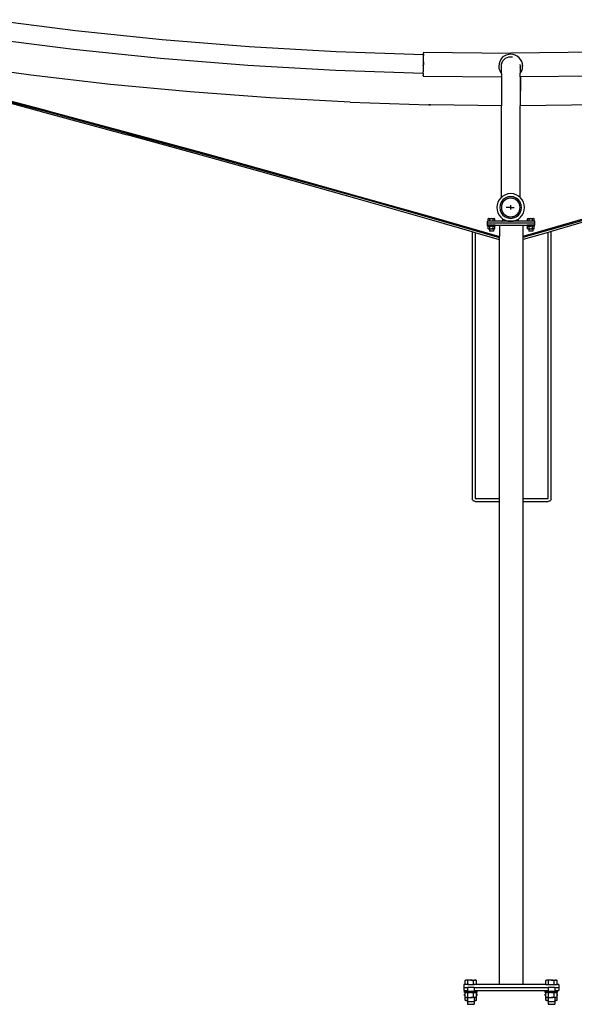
# Model space of a CAD drawing. Extents: x -128 to 135, y -73 to 66.
# Tile 2 of 3: x -59 to 11, y -73 to 52. Entities that reach past the tile are written whole.
import ezdxf

# ---------------------------------------------------------------- set-up
doc = ezdxf.new("R2010")
doc.units = 0
doc.header["$MEASUREMENT"] = 0
doc.layers.get('0').update_dxf_attribs({"linetype": 'CONTINUOUS'})

msp = doc.modelspace()

# ---------------------------------------------------------------- linework, layer by layer
for p, q in [((-51.87, 50.29), (-62.8, 51.68)), ((-40.9, 49.15), (-51.87, 50.29)), ((-52.14, 47.93), (-63.13, 49.33)), ((-29.91, 48.26), (-40.9, 49.15)), ((-41.12, 46.78), (-52.14, 47.93)), ((-18.9, 47.63), (-29.91, 48.26)), ((-7.88, 47.25), (-18.9, 47.63)), ((-7.88, 47.57), (-7.88, 47.54)), ((-7.88, 47.57), (3.14, 47.44)), ((-7.88, 47.54), (-7.88, 47.46)), ((-7.88, 47.45), (-7.88, 47.46)), ((-7.88, 47.32), (-7.88, 47.45)), ((-7.88, 47.31), (-7.88, 47.32)), ((-7.88, 47.31), (-7.88, 47.25)), ((3.15, 47.32), (2.85, 47.29)), ((3.14, 47.44), (3.15, 47.44)), ((14.17, 47.57), (3.15, 47.44)), ((3.15, 47.44), (3.15, 47.44)), ((3.15, 47.44), (3.15, 47.44)), ((3.44, 47.29), (3.15, 47.32)), ((-57.53, 44.68), (-67.52, 46.06)), ((-30.07, 45.89), (-41.12, 46.78)), ((-7.9, 45.83), (-7.89, 46.06)), ((-7.89, 46.06), (-7.9, 45.83)), ((-7.89, 46.72), (-7.88, 46.9)), ((-7.89, 46.72), (-7.88, 46.9)), ((-7.89, 46.72), (-7.89, 46.72)), ((-7.89, 46.64), (-7.89, 46.72)), ((-7.89, 46.64), (-7.89, 46.72)), ((-7.89, 46.52), (-7.89, 46.64)), ((-7.89, 46.52), (-7.89, 46.64)), ((-7.89, 46.52), (-7.89, 46.52)), ((-7.89, 46.35), (-7.89, 46.52)), ((-7.89, 46.36), (-7.89, 46.52)), ((-7.89, 46.36), (-7.89, 46.3)), ((-7.89, 46.3), (-7.89, 46.35)), ((-7.89, 46.29), (-7.89, 46.3)), ((-7.89, 46.29), (-7.89, 46.06)), ((-7.89, 46.06), (-7.89, 46.29)), ((-7.88, 47.25), (-7.88, 47.23)), ((-7.88, 47.23), (-7.88, 47.22)), ((-7.88, 47.16), (-7.88, 47.22)), ((-7.88, 47.16), (-7.88, 47.16)), ((-7.88, 47.16), (-7.88, 47.13)), ((-7.88, 47.05), (-7.88, 47.13)), ((-7.88, 47.13), (-7.88, 47.13)), ((-7.88, 46.9), (-7.88, 47.05)), ((-7.88, 47.05), (-7.88, 47.05)), ((-7.88, 46.9), (-7.88, 46.9)), ((-7.88, 46.9), (-7.88, 46.9)), ((-7.88, 46.9), (-7.88, 46.9)), ((-7.88, 46.9), (-7.88, 46.9)), ((1.67, 46.11), (1.64, 45.81)), ((1.75, 46.39), (1.67, 46.11)), ((1.89, 46.65), (1.75, 46.39)), ((2.08, 46.88), (1.89, 46.65)), ((1.98, 46.04), (2.05, 46.27)), ((2.05, 46.27), (2.16, 46.47)), ((2.31, 47.06), (2.08, 46.88)), ((2.16, 46.47), (2.31, 46.65)), ((2.57, 47.2), (2.31, 47.06)), ((2.31, 46.65), (2.49, 46.8)), ((2.49, 46.8), (2.69, 46.91)), ((2.85, 47.29), (2.57, 47.2)), ((2.69, 46.91), (2.91, 46.97)), ((2.91, 46.97), (3.15, 47)), ((2.91, 46.97), (2.91, 46.97)), ((3.15, 47), (3.38, 46.97)), ((3.72, 47.2), (3.44, 47.29)), ((3.98, 47.06), (3.72, 47.2)), ((4.21, 46.87), (3.98, 47.06)), ((4.4, 46.64), (4.21, 46.87)), ((4.54, 46.38), (4.4, 46.64)), ((4.62, 46.1), (4.54, 46.38)), ((4.65, 45.81), (4.62, 46.1)), ((-19.01, 45.26), (-30.07, 45.89)), ((-7.93, 44.87), (-19.01, 45.26)), ((-7.91, 44.87), (-7.93, 44.87)), ((-7.91, 44.87), (-7.9, 45)), ((-7.91, 44.87), (-7.91, 44.81)), ((-7.91, 44.87), (-7.91, 44.87)), ((-7.9, 45.83), (-7.9, 45.83)), ((-7.9, 45.83), (-7.9, 45.77)), ((-7.9, 45.83), (-7.9, 45.83)), ((-7.9, 45.77), (-7.9, 45.61)), ((-7.9, 45.61), (-7.9, 45.48)), ((-7.9, 45.48), (-7.9, 45.4)), ((-7.9, 45.4), (-7.9, 45.22)), ((-7.9, 45.22), (-7.9, 45.07)), ((-7.9, 45.22), (-7.9, 45.22)), ((-7.9, 45.22), (-7.9, 45.22)), ((-7.9, 45), (-7.9, 45.07)), ((1.64, 45.92), (1.64, 45.81)), ((1.64, 45.81), (1.66, 45.52)), ((1.66, 45.52), (1.75, 45.24)), ((1.75, 45.24), (1.89, 44.98)), ((1.89, 44.98), (1.96, 44.89)), ((1.96, 45.84), (1.98, 46.04)), ((1.96, 45.81), (1.96, 45.84)), ((1.96, 45.81), (1.96, 45.84)), ((1.96, 45.78), (1.96, 45.81)), ((1.96, 45.78), (1.96, 45.81)), ((1.98, 45.58), (1.96, 45.78)), ((1.96, 44.89), (1.96, 45.78)), ((1.96, 44.89), (1.98, 44.86)), ((1.96, 44.89), (1.96, 44.44)), ((1.98, 45.57), (1.98, 45.58)), ((4.31, 46.01), (4.33, 45.81)), ((4.33, 45.81), (4.31, 45.62)), ((4.31, 44.87), (4.33, 44.9)), ((4.33, 45.81), (4.33, 44.9)), ((4.33, 44.9), (4.39, 44.97)), ((4.33, 44.44), (4.33, 44.9)), ((4.39, 44.97), (4.53, 45.23)), ((4.53, 45.23), (4.62, 45.51)), ((4.62, 45.51), (4.65, 45.81)), ((4.65, 45.91), (4.65, 45.81)), ((-47.45, 43.5), (-57.53, 44.68)), ((-7.91, 44.81), (-7.91, 44.81)), ((-7.91, 44.81), (-7.91, 44.67)), ((-7.91, 44.59), (-7.91, 44.67)), ((-7.91, 44.67), (-7.91, 44.67)), ((-7.91, 44.59), (-7.91, 44.56)), ((-7.91, 44.56), (1.96, 44.44)), ((1.96, 44.44), (1.98, 44.44)), ((1.96, 44.44), (1.96, 40.8)), ((4.33, 44.44), (4.31, 44.44)), ((4.37, 44.44), (4.33, 44.44)), ((4.33, 44.44), (4.34, 40.8)), ((14.2, 44.55), (4.37, 44.44)), ((4.37, 44.44), (4.37, 43.8)), ((4.37, 43.8), (4.38, 42.64)), ((-55.33, 39.98), (-65.37, 42.65)), ((-65.35, 42.82), (-55.31, 40.14)), ((-65.33, 42.54), (-55.28, 39.84)), ((-37.36, 42.54), (-47.45, 43.5)), ((-27.25, 41.78), (-37.36, 42.54)), ((4.4, 40.8), (4.38, 42.64)), ((-17.13, 41.24), (-27.25, 41.78)), ((-17.13, 41.24), (-7.21, 40.91)), ((-45.4, 37.31), (-55.33, 39.98)), ((-55.31, 40.14), (-55.24, 40.12)), ((-55.28, 39.84), (-45.35, 37.14)), ((-55.24, 40.12), (-45.39, 37.47)), ((-7.21, 40.91), (-6.99, 40.9)), ((-6.99, 40.9), (-7.21, 40.91)), ((-6.99, 40.9), (-6.99, 40.9)), ((-6.99, 40.9), (-6.99, 40.9)), ((1.96, 40.8), (-6.99, 40.9)), ((1.96, 40.8), (-6.99, 40.9)), ((1.96, 40.8), (1.96, 40.8)), ((1.98, 40.8), (1.96, 40.8)), ((1.98, 40.8), (1.96, 40.8)), ((1.96, 29.22), (1.96, 40.8)), ((4.34, 40.8), (4.31, 40.8)), ((4.4, 40.8), (4.34, 40.8)), ((4.34, 29.21), (4.34, 40.8)), ((14.2, 40.92), (4.4, 40.8)), ((-45.39, 37.47), (-35.58, 34.79)), ((-35.59, 34.63), (-45.4, 37.31)), ((-35.54, 34.44), (-45.35, 37.14)), ((-25.9, 31.95), (-35.59, 34.63)), ((-35.58, 34.79), (-25.9, 32.11)), ((-25.84, 31.74), (-35.54, 34.44)), ((-25.9, 32.11), (-16.33, 29.43)), ((-16.33, 29.27), (-25.9, 31.95)), ((-16.26, 29.03), (-25.84, 31.74)), ((-16.33, 29.43), (-6.88, 26.75)), ((-6.88, 26.59), (-16.33, 29.27)), ((-6.81, 26.33), (-16.26, 29.03)), ((1.69, 28.91), (1.53, 28.61)), ((1.91, 29.17), (1.69, 28.91)), ((1.96, 29.22), (1.91, 29.17)), ((2.17, 28.91), (1.95, 28.63)), ((2.17, 29.39), (1.96, 29.22)), ((2.17, 28.91), (1.96, 28.62)), ((2.31, 28.78), (2.16, 28.6)), ((2.48, 29.55), (2.17, 29.39)), ((2.46, 29.13), (2.17, 28.91)), ((2.46, 29.13), (2.17, 28.91)), ((2.49, 28.92), (2.31, 28.78)), ((2.79, 29.27), (2.46, 29.13)), ((2.79, 29.27), (2.46, 29.13)), ((2.8, 29.65), (2.48, 29.55)), ((2.53, 28.95), (2.49, 28.92)), ((2.6, 28.99), (2.53, 28.95)), ((2.55, 28.97), (2.53, 28.95)), ((2.6, 28.99), (2.55, 28.97)), ((2.69, 29.03), (2.6, 28.99)), ((2.79, 29.06), (2.69, 29.03)), ((3.15, 29.31), (2.79, 29.27)), ((3.15, 29.31), (2.79, 29.27)), ((2.87, 29.09), (2.79, 29.06)), ((2.84, 29.08), (2.79, 29.06)), ((3.15, 29.69), (2.8, 29.65)), ((2.87, 29.09), (2.84, 29.08)), ((2.91, 29.1), (2.87, 29.09)), ((3.15, 29.12), (2.91, 29.1)), ((3.49, 29.65), (3.15, 29.69)), ((3.5, 29.27), (3.15, 29.31)), ((3.5, 29.27), (3.15, 29.31)), ((3.38, 29.1), (3.15, 29.12)), ((3.42, 29.09), (3.38, 29.1)), ((3.45, 29.08), (3.42, 29.09)), ((3.5, 29.06), (3.42, 29.09)), ((3.5, 29.06), (3.45, 29.08)), ((3.82, 29.55), (3.49, 29.65)), ((3.83, 29.13), (3.5, 29.27)), ((3.83, 29.13), (3.5, 29.27)), ((3.6, 29.03), (3.5, 29.06)), ((3.69, 28.99), (3.6, 29.03)), ((3.74, 28.97), (3.69, 28.99)), ((3.76, 28.95), (3.69, 28.99)), ((3.76, 28.95), (3.74, 28.97)), ((3.81, 28.92), (3.76, 28.95)), ((3.99, 28.78), (3.81, 28.92)), ((4.12, 29.39), (3.82, 29.55)), ((4.12, 28.91), (3.83, 29.13)), ((4.12, 28.91), (3.83, 29.13)), ((4.13, 28.6), (3.99, 28.78)), ((4.34, 29.21), (4.12, 29.39)), ((4.34, 28.63), (4.12, 28.91)), ((4.34, 28.62), (4.12, 28.91)), ((4.38, 29.17), (4.34, 29.21)), ((4.6, 28.91), (4.38, 29.17)), ((4.76, 28.61), (4.6, 28.91)), ((1.43, 28.28), (1.4, 27.94)), ((1.4, 27.94), (1.43, 27.6)), ((1.53, 28.61), (1.43, 28.28)), ((1.43, 27.6), (1.53, 27.27)), ((1.82, 28.29), (1.77, 27.94)), ((1.82, 28.29), (1.77, 27.94)), ((1.77, 27.94), (1.82, 27.58)), ((1.77, 27.94), (1.82, 27.58)), ((1.95, 28.63), (1.82, 28.29)), ((1.96, 28.62), (1.82, 28.29)), ((1.82, 27.58), (1.95, 27.25)), ((1.82, 27.58), (1.96, 27.25)), ((1.98, 28.17), (1.96, 27.94)), ((1.96, 27.94), (1.98, 27.71)), ((2, 28.21), (1.98, 28.17)), ((1.98, 27.71), (2, 27.66)), ((2.02, 28.29), (2, 28.24)), ((2.02, 28.29), (2, 28.21)), ((2, 28.24), (2, 28.21)), ((2, 27.66), (2, 27.63)), ((2, 27.66), (2.02, 27.58)), ((2, 27.63), (2.02, 27.58)), ((2.05, 28.39), (2.02, 28.29)), ((2.02, 27.58), (2.05, 27.48)), ((2.1, 28.48), (2.05, 28.39)), ((2.05, 27.48), (2.1, 27.39)), ((2.14, 28.56), (2.1, 28.48)), ((2.12, 28.53), (2.1, 28.48)), ((2.1, 27.39), (2.1, 27.38)), ((2.14, 28.56), (2.12, 28.53)), ((2.16, 28.6), (2.14, 28.56)), ((3.15, 27.94), (2.58, 27.94)), ((3.15, 27.94), (3.15, 28.25)), ((3.15, 27.67), (3.15, 27.94)), ((3.15, 27.94), (3.58, 27.94)), ((4.16, 28.56), (4.13, 28.6)), ((4.17, 28.53), (4.16, 28.56)), ((4.19, 28.48), (4.16, 28.56)), ((4.16, 27.32), (4.19, 27.39)), ((4.19, 28.48), (4.17, 28.53)), ((4.17, 27.34), (4.19, 27.39)), ((4.24, 28.39), (4.19, 28.48)), ((4.19, 27.39), (4.24, 27.48)), ((4.27, 28.29), (4.24, 28.39)), ((4.24, 27.48), (4.27, 27.58)), ((4.27, 28.29), (4.3, 28.21)), ((4.29, 28.24), (4.27, 28.29)), ((4.27, 28.29), (4.27, 28.29)), ((4.27, 27.58), (4.3, 27.66)), ((4.27, 27.58), (4.29, 27.63)), ((4.3, 28.21), (4.29, 28.24)), ((4.29, 27.63), (4.3, 27.66)), ((4.3, 28.21), (4.3, 28.21)), ((4.31, 28.17), (4.3, 28.21)), ((4.3, 27.66), (4.31, 27.71)), ((4.33, 27.94), (4.31, 28.17)), ((4.31, 27.71), (4.33, 27.94)), ((4.48, 28.29), (4.34, 28.63)), ((4.47, 28.29), (4.34, 28.62)), ((4.34, 27.25), (4.48, 27.58)), ((4.34, 27.25), (4.47, 27.58)), ((4.52, 27.94), (4.47, 28.29)), ((4.47, 27.58), (4.52, 27.94)), ((4.52, 27.94), (4.48, 28.29)), ((4.48, 27.58), (4.52, 27.94)), ((4.86, 28.28), (4.76, 28.61)), ((4.76, 27.27), (4.86, 27.6)), ((4.9, 27.94), (4.86, 28.28)), ((4.86, 27.6), (4.9, 27.94)), ((-6.88, 26.75), (1.71, 24.28)), ((1.71, 24.12), (-6.88, 26.59)), ((-1.73, 24.85), (-6.81, 26.33)), ((0.2, 25.94), (0.2, 26.19)), ((0.28, 26.19), (0.2, 26.19)), ((0.33, 26.53), (0.28, 26.5)), ((0.28, 26.5), (0.33, 26.52)), ((0.28, 26.19), (0.28, 26.5)), ((0.49, 26.19), (0.28, 26.19)), ((0.38, 26.53), (0.33, 26.52)), ((0.38, 26.53), (0.33, 26.53)), ((0.38, 26.53), (0.43, 26.52)), ((0.38, 26.53), (0.7, 26.53)), ((0.49, 26.5), (0.43, 26.52)), ((0.49, 26.5), (0.6, 26.52)), ((0.49, 26.19), (0.49, 26.5)), ((0.91, 26.19), (0.49, 26.19)), ((0.6, 26.52), (0.7, 26.53)), ((0.8, 26.52), (0.7, 26.53)), ((0.7, 26.53), (1.02, 26.53)), ((0.91, 26.5), (0.8, 26.52)), ((0.97, 26.52), (0.91, 26.5)), ((0.91, 26.19), (0.91, 26.5)), ((1.12, 26.19), (0.91, 26.19)), ((1.02, 26.53), (0.97, 26.52)), ((1.07, 26.52), (1.02, 26.53)), ((1.02, 26.53), (1.07, 26.53)), ((1.12, 26.5), (1.07, 26.53)), ((1.12, 26.5), (1.07, 26.52)), ((1.12, 26.19), (1.12, 26.5)), ((2.02, 26.19), (1.12, 26.19)), ((1.53, 27.27), (1.69, 26.96)), ((1.69, 26.96), (1.91, 26.7)), ((1.91, 26.7), (2.17, 26.48)), ((1.95, 27.25), (2.17, 26.96)), ((1.96, 27.25), (2.17, 26.96)), ((2.02, 26.19), (2.04, 26.2)), ((3.14, 26.19), (2.02, 26.19)), ((2.04, 26.2), (2.07, 26.22)), ((2.07, 26.22), (2.08, 26.24)), ((2.08, 26.24), (2.1, 26.27)), ((2.13, 27.33), (2.1, 27.38)), ((2.1, 27.38), (2.12, 27.34)), ((2.1, 26.27), (2.12, 26.29)), ((2.12, 27.34), (2.13, 27.33)), ((2.12, 26.29), (2.13, 26.32)), ((2.13, 27.33), (2.14, 27.32)), ((2.13, 26.32), (2.15, 26.34)), ((2.14, 27.32), (2.16, 27.28)), ((2.15, 26.34), (2.16, 26.37)), ((2.16, 27.28), (2.31, 27.1)), ((2.16, 26.4), (2.17, 26.42)), ((2.16, 26.37), (2.16, 26.4)), ((2.17, 26.96), (2.46, 26.75)), ((2.17, 26.96), (2.46, 26.75)), ((2.17, 26.48), (2.48, 26.32)), ((2.17, 26.45), (2.17, 26.48)), ((2.17, 26.42), (2.17, 26.45)), ((2.31, 27.1), (2.49, 26.95)), ((2.46, 26.75), (2.79, 26.61)), ((2.46, 26.75), (2.79, 26.61)), ((2.48, 26.32), (2.8, 26.22)), ((2.49, 26.95), (2.53, 26.93)), ((2.53, 26.93), (2.55, 26.91)), ((2.53, 26.93), (2.6, 26.89)), ((2.55, 26.91), (2.6, 26.89)), ((2.6, 26.89), (2.69, 26.84)), ((2.69, 26.84), (2.79, 26.81)), ((2.79, 26.81), (2.84, 26.79)), ((2.79, 26.81), (2.87, 26.79)), ((2.79, 26.61), (3.15, 26.56)), ((2.79, 26.61), (3.15, 26.56)), ((2.8, 26.22), (3.14, 26.19)), ((2.84, 26.79), (2.87, 26.79)), ((2.87, 26.79), (2.91, 26.77)), ((2.91, 26.77), (3.15, 26.75)), ((3.15, 26.19), (3.14, 26.19)), ((3.15, 26.75), (3.38, 26.77)), ((3.15, 26.56), (3.5, 26.61)), ((3.15, 26.56), (3.5, 26.61)), ((3.15, 26.19), (3.49, 26.22)), ((4.27, 26.19), (3.15, 26.19)), ((3.38, 26.77), (3.42, 26.79)), ((3.42, 26.79), (3.5, 26.81)), ((3.42, 26.79), (3.45, 26.79)), ((3.45, 26.79), (3.5, 26.81)), ((3.49, 26.22), (3.82, 26.32)), ((3.5, 26.81), (3.6, 26.84)), ((3.5, 26.61), (3.83, 26.75)), ((3.5, 26.61), (3.83, 26.75)), ((3.6, 26.84), (3.69, 26.89)), ((3.69, 26.89), (3.76, 26.93)), ((3.69, 26.89), (3.74, 26.91)), ((3.74, 26.91), (3.76, 26.93)), ((3.76, 26.93), (3.81, 26.95)), ((3.81, 26.95), (3.99, 27.1)), ((3.82, 26.32), (4.12, 26.48)), ((3.83, 26.75), (4.12, 26.96)), ((3.83, 26.75), (4.12, 26.96)), ((3.99, 27.1), (4.13, 27.28)), ((4.11, 26.45), (4.12, 26.48)), ((4.11, 26.42), (4.11, 26.45)), ((4.11, 26.39), (4.11, 26.42)), ((4.11, 26.36), (4.11, 26.39)), ((4.12, 26.33), (4.11, 26.36)), ((4.12, 26.96), (4.34, 27.25)), ((4.12, 26.96), (4.34, 27.25)), ((4.12, 26.48), (4.38, 26.7)), ((4.13, 26.3), (4.12, 26.33)), ((4.13, 27.28), (4.16, 27.32)), ((4.15, 26.28), (4.13, 26.3)), ((4.17, 26.25), (4.15, 26.28)), ((4.16, 27.32), (4.17, 27.34)), ((4.19, 26.23), (4.17, 26.25)), ((4.22, 26.21), (4.19, 26.23)), ((4.24, 26.2), (4.22, 26.21)), ((4.27, 26.19), (4.24, 26.2)), ((5.28, 26.19), (4.27, 26.19)), ((4.38, 26.7), (4.6, 26.96)), ((4.6, 26.96), (4.76, 27.27)), ((4.71, 24.33), (13.19, 26.74)), ((4.71, 24.17), (13.19, 26.58)), ((5.33, 26.53), (5.28, 26.5)), ((5.28, 26.5), (5.33, 26.52)), ((5.28, 26.19), (5.28, 26.5)), ((5.49, 26.19), (5.28, 26.19)), ((5.38, 26.53), (5.33, 26.52)), ((5.33, 26.53), (5.38, 26.53)), ((5.38, 26.53), (5.43, 26.52)), ((5.38, 26.53), (5.7, 26.53)), ((5.49, 26.5), (5.43, 26.52)), ((5.49, 26.5), (5.6, 26.52)), ((5.49, 26.19), (5.49, 26.5)), ((5.91, 26.19), (5.49, 26.19)), ((5.6, 26.52), (5.7, 26.53)), ((5.8, 26.52), (5.7, 26.53)), ((5.7, 26.53), (6.02, 26.53)), ((5.91, 26.5), (5.8, 26.52)), ((5.97, 26.52), (5.91, 26.5)), ((5.91, 26.19), (5.91, 26.5)), ((6.12, 26.19), (5.91, 26.19)), ((6.02, 26.53), (5.97, 26.52)), ((6.07, 26.52), (6.02, 26.53)), ((6.07, 26.53), (6.02, 26.53)), ((6.12, 26.5), (6.07, 26.53)), ((6.12, 26.5), (6.07, 26.52)), ((6.12, 26.19), (6.12, 26.5)), ((6.2, 26.19), (6.12, 26.19)), ((6.2, 25.94), (6.2, 26.19)), ((13.16, 26.32), (8.27, 24.9)), ((6.2, 25.94), (0.2, 25.94)), ((0.2, 25.69), (0.2, 25.94)), ((0.2, 25.69), (0.23, 25.69)), ((0.23, 25.59), (0.23, 25.69)), ((1.17, 25.69), (0.23, 25.69)), ((0.33, 25.59), (0.23, 25.59)), ((0.28, 25.56), (0.33, 25.59)), ((0.33, 25.59), (0.28, 25.56)), ((0.28, 25.25), (0.28, 25.56)), ((0.28, 25.25), (0.33, 25.22)), ((0.28, 25.25), (0.33, 25.22)), ((0.38, 25.59), (0.33, 25.59)), ((0.33, 25.59), (0.38, 25.59)), ((0.33, 25.22), (0.38, 25.22)), ((0.33, 25.22), (0.38, 25.22)), ((0.38, 25.59), (0.43, 25.59)), ((0.38, 25.59), (0.45, 25.59)), ((0.38, 25.22), (0.43, 25.22)), ((0.38, 25.22), (0.45, 25.22)), ((0.45, 25.58), (0.43, 25.59)), ((0.43, 25.22), (0.45, 25.23)), ((0.45, 25.59), (0.45, 25.58)), ((0.7, 25.59), (0.45, 25.59)), ((0.45, 25.58), (0.49, 25.56)), ((0.45, 25.23), (0.49, 25.25)), ((0.45, 25.22), (0.45, 25.23)), ((0.45, 25.22), (0.45, 24.94)), ((0.45, 25.22), (0.7, 25.22)), ((0.95, 24.94), (0.45, 24.94)), ((0.49, 25.56), (0.6, 25.59)), ((0.49, 25.25), (0.49, 25.56)), ((0.49, 25.25), (0.6, 25.22)), ((0.6, 25.59), (0.7, 25.59)), ((0.6, 25.22), (0.7, 25.22)), ((0.8, 25.59), (0.7, 25.59)), ((0.95, 25.59), (0.7, 25.59)), ((0.8, 25.22), (0.7, 25.22)), ((0.7, 25.22), (0.95, 25.22)), ((0.91, 25.56), (0.8, 25.59)), ((0.91, 25.25), (0.8, 25.22)), ((0.91, 25.56), (0.95, 25.58)), ((0.91, 25.25), (0.91, 25.56)), ((0.95, 25.23), (0.91, 25.25)), ((0.95, 25.59), (0.95, 25.58)), ((0.97, 25.59), (0.95, 25.58)), ((0.95, 25.59), (1.02, 25.59)), ((0.95, 25.22), (0.95, 25.23)), ((0.95, 25.23), (0.97, 25.22)), ((0.95, 25.22), (0.95, 24.94)), ((0.95, 25.22), (1.02, 25.22)), ((1.02, 25.59), (0.97, 25.59)), ((1.02, 25.22), (0.97, 25.22)), ((1.07, 25.59), (1.02, 25.59)), ((1.07, 25.59), (1.02, 25.59)), ((1.02, 25.22), (1.07, 25.22)), ((1.02, 25.22), (1.07, 25.22)), ((1.12, 25.56), (1.07, 25.59)), ((1.12, 25.56), (1.07, 25.59)), ((1.17, 25.59), (1.07, 25.59)), ((1.07, 25.22), (1.12, 25.25)), ((1.12, 25.25), (1.07, 25.22)), ((1.12, 25.25), (1.12, 25.56)), ((1.15, 25.56), (1.14, 25.56)), ((1.16, 25.22), (1.16, 25.22)), ((1.17, 25.59), (1.17, 25.69)), ((1.17, 25.69), (1.71, 25.69)), ((1.44, 25.31), (1.44, 25.31)), ((1.71, 25.69), (1.71, 24.28)), ((1.71, 25.69), (4.71, 25.69)), ((4.71, 25.69), (5.23, 25.69)), ((4.71, 24.33), (4.71, 25.69)), ((5.23, 25.59), (5.23, 25.69)), ((6.17, 25.69), (5.23, 25.69)), ((5.33, 25.59), (5.23, 25.59)), ((5.28, 25.56), (5.33, 25.59)), ((5.33, 25.59), (5.28, 25.56)), ((5.28, 25.25), (5.28, 25.56)), ((5.28, 25.25), (5.33, 25.22)), ((5.28, 25.25), (5.33, 25.22)), ((5.38, 25.59), (5.33, 25.59)), ((5.33, 25.59), (5.38, 25.59)), ((5.33, 25.22), (5.38, 25.22)), ((5.33, 25.22), (5.38, 25.22)), ((5.38, 25.59), (5.43, 25.59)), ((5.38, 25.59), (5.45, 25.59)), ((5.38, 25.22), (5.43, 25.22)), ((5.38, 25.22), (5.45, 25.22)), ((5.45, 25.58), (5.43, 25.59)), ((5.43, 25.22), (5.45, 25.23)), ((5.45, 25.59), (5.45, 25.58)), ((5.7, 25.59), (5.45, 25.59)), ((5.45, 25.58), (5.49, 25.56)), ((5.45, 25.23), (5.49, 25.25)), ((5.45, 25.22), (5.45, 25.23)), ((5.45, 25.22), (5.45, 24.94)), ((5.45, 25.22), (5.7, 25.22)), ((5.95, 24.94), (5.45, 24.94)), ((5.49, 25.56), (5.6, 25.59)), ((5.49, 25.25), (5.49, 25.56)), ((5.49, 25.25), (5.6, 25.22)), ((5.6, 25.59), (5.7, 25.59)), ((5.6, 25.22), (5.7, 25.22)), ((5.8, 25.59), (5.7, 25.59)), ((6.02, 25.59), (5.7, 25.59)), ((5.8, 25.22), (5.7, 25.22)), ((5.7, 25.22), (5.95, 25.22)), ((5.91, 25.56), (5.8, 25.59)), ((5.91, 25.25), (5.8, 25.22)), ((5.97, 25.59), (5.91, 25.56)), ((5.91, 25.25), (5.91, 25.56)), ((5.91, 25.25), (5.97, 25.22)), ((5.95, 25.22), (5.95, 24.94)), ((6.02, 25.22), (5.95, 25.22)), ((6.02, 25.59), (5.97, 25.59)), ((6.02, 25.22), (5.97, 25.22)), ((6.07, 25.59), (6.02, 25.59)), ((6.07, 25.59), (6.02, 25.59)), ((6.02, 25.22), (6.07, 25.22)), ((6.02, 25.22), (6.07, 25.22)), ((6.12, 25.56), (6.07, 25.59)), ((6.12, 25.56), (6.07, 25.59)), ((6.17, 25.59), (6.07, 25.59)), ((6.07, 25.22), (6.12, 25.25)), ((6.12, 25.25), (6.07, 25.22)), ((6.12, 25.25), (6.12, 25.56)), ((6.17, 25.59), (6.17, 25.69)), ((6.17, 25.69), (6.2, 25.69)), ((6.2, 25.69), (6.2, 25.94)), ((8.27, 24.9), (7.9, 24.79)), ((8.27, -8.85), (8.27, 24.9)), ((-1.73, 24.85), (-1.73, -8.85)), ((-1.35, 24.74), (-1.73, 24.85)), ((-1.35, 24.74), (-1.35, -8.85)), ((1.71, 23.85), (-1.35, 24.74)), ((1.71, 24.28), (1.74, 24.27)), ((1.71, 24.12), (1.71, 24.28)), ((1.74, 24.11), (1.71, 24.12)), ((1.71, 23.85), (1.71, 24.12)), ((1.71, -8.85), (1.71, 23.85)), ((1.74, 23.85), (1.71, 23.85)), ((4.68, 24.32), (4.71, 24.33)), ((4.68, 24.17), (4.71, 24.17)), ((4.71, 23.87), (4.68, 23.86)), ((7.9, 24.79), (4.71, 23.87)), ((4.71, 24.17), (4.71, 24.33)), ((4.71, 23.87), (4.71, 24.17)), ((4.71, -8.85), (4.71, 23.87)), ((7.9, -8.85), (7.9, 24.79)), ((-1.73, -8.85), (-1.72, -8.94)), ((-1.68, -9.04), (-1.72, -8.94)), ((-1.62, -9.11), (-1.68, -9.04)), ((-1.54, -9.17), (-1.62, -9.11)), ((-1.45, -9.21), (-1.54, -9.17)), ((-1.35, -9.22), (-1.45, -9.21)), ((-1.35, -8.85), (1.71, -8.85)), ((-1.35, -9.22), (1.71, -9.22)), ((1.71, -8.85), (1.74, -8.85)), ((1.71, -9.22), (1.71, -8.85)), ((1.71, -9.22), (1.74, -9.22)), ((1.71, -70.31), (1.71, -9.22)), ((4.68, -8.85), (4.71, -8.85)), ((4.68, -9.22), (4.71, -9.22)), ((4.71, -8.85), (7.9, -8.85)), ((4.71, -9.22), (4.71, -8.85)), ((4.71, -9.22), (7.9, -9.22)), ((4.71, -70.31), (4.71, -9.22)), ((7.99, -9.21), (7.9, -9.22)), ((8.08, -9.17), (7.99, -9.21)), ((8.08, -9.17), (8.16, -9.11)), ((8.22, -9.04), (8.16, -9.11)), ((8.26, -8.94), (8.22, -9.04)), ((8.26, -8.94), (8.27, -8.85)), ((-2.79, -70.31), (-2.79, -70.69)), ((-2.61, -70.31), (-2.79, -70.31)), ((-2.79, -70.69), (-2.79, -71.06)), ((-2.79, -70.69), (-2.32, -70.69)), ((-2.61, -69.79), (-2.52, -69.73)), ((-2.52, -69.74), (-2.61, -69.79)), ((-2.61, -70.31), (-2.61, -69.79)), ((-2.26, -70.31), (-2.61, -70.31)), ((-2.44, -69.73), (-2.52, -69.74)), ((-2.44, -69.73), (-2.52, -69.73)), ((-2.35, -69.74), (-2.44, -69.73)), ((-1.9, -69.73), (-2.44, -69.73)), ((-2.26, -69.79), (-2.35, -69.74)), ((-2.32, -70.69), (-2.32, -71.06)), ((-1.48, -70.69), (-2.32, -70.69)), ((-2.07, -69.74), (-2.26, -69.79)), ((-2.26, -70.31), (-2.26, -69.79)), ((-2.26, -70.31), (-2.2, -70.31)), ((-2.2, -70.31), (-2.17, -70.31)), ((-2.14, -70.31), (-2.17, -70.31)), ((-2.14, -70.31), (-2.11, -70.31)), ((-2.11, -70.31), (-2.04, -70.31)), ((-1.9, -69.73), (-2.07, -69.74)), ((-2.04, -70.31), (-2.01, -70.31)), ((-2.01, -70.31), (-1.92, -70.31)), ((-1.92, -70.31), (-1.9, -70.31)), ((-1.73, -69.74), (-1.9, -69.73)), ((-1.9, -69.73), (-1.36, -69.73)), ((-1.9, -70.31), (-1.69, -70.31)), ((-1.54, -69.79), (-1.73, -69.74)), ((-1.69, -70.31), (-1.66, -70.31)), ((-1.66, -70.31), (-1.6, -70.31)), ((-1.6, -70.31), (-1.54, -70.31)), ((-1.45, -69.74), (-1.54, -69.79)), ((-1.54, -70.31), (-1.54, -69.79)), ((-1.54, -70.31), (-1.53, -70.31)), ((-1.54, -70.31), (-1.54, -70.31)), ((-1.53, -70.31), (-1.49, -70.31)), ((-1.49, -70.31), (-1.48, -70.31)), ((-1.48, -70.31), (-1.48, -70.31)), ((-1.44, -70.31), (-1.48, -70.31)), ((-1.48, -70.69), (-1.48, -71.06)), ((-1.48, -70.69), (7.86, -70.69)), ((-1.36, -69.73), (-1.45, -69.74)), ((-1.19, -70.31), (-1.44, -70.31)), ((-1.28, -69.74), (-1.36, -69.73)), ((-1.28, -69.73), (-1.36, -69.73)), ((-1.28, -69.73), (-1.19, -69.79)), ((-1.19, -69.79), (-1.28, -69.74)), ((-1.19, -70.31), (-1.19, -69.79)), ((1.71, -70.31), (-1.19, -70.31)), ((4.71, -70.31), (1.71, -70.31)), ((7.57, -70.31), (4.71, -70.31)), ((7.57, -69.79), (7.67, -69.73)), ((7.67, -69.74), (7.57, -69.79)), ((7.57, -70.31), (7.57, -69.79)), ((7.57, -70.31), (7.86, -70.31)), ((7.75, -69.73), (7.67, -69.74)), ((7.75, -69.73), (7.67, -69.73)), ((7.83, -69.74), (7.75, -69.73)), ((8.29, -69.73), (7.75, -69.73)), ((7.93, -69.79), (7.83, -69.74)), ((7.86, -70.31), (7.86, -70.31)), ((7.93, -70.31), (7.86, -70.31)), ((7.86, -70.69), (7.86, -71.06)), ((8.71, -70.69), (7.86, -70.69)), ((8.12, -69.74), (7.93, -69.79)), ((7.93, -70.31), (7.93, -69.79)), ((7.93, -70.31), (7.96, -70.31)), ((7.96, -70.31), (7.99, -70.31)), ((7.99, -70.31), (8.07, -70.31)), ((8.07, -70.31), (8.08, -70.31)), ((8.08, -70.31), (8.18, -70.31)), ((8.29, -69.73), (8.12, -69.74)), ((8.18, -70.31), (8.21, -70.31)), ((8.21, -70.31), (8.29, -70.31)), ((8.45, -69.74), (8.29, -69.73)), ((8.29, -69.73), (8.82, -69.73)), ((8.29, -70.31), (8.34, -70.31)), ((8.34, -70.31), (8.39, -70.31)), ((8.39, -70.31), (8.46, -70.31)), ((8.64, -69.79), (8.45, -69.74)), ((8.46, -70.31), (8.5, -70.31)), ((8.5, -70.31), (8.56, -70.31)), ((8.56, -70.31), (8.58, -70.31)), ((8.58, -70.31), (8.64, -70.31)), ((8.74, -69.74), (8.64, -69.79)), ((8.64, -70.31), (8.64, -69.79)), ((8.64, -70.31), (8.64, -70.31)), ((8.64, -70.31), (8.65, -70.31)), ((8.65, -70.31), (8.69, -70.31)), ((8.69, -70.31), (8.71, -70.31)), ((8.69, -70.31), (8.69, -70.31)), ((8.71, -70.31), (8.71, -70.31)), ((8.71, -70.31), (9, -70.31)), ((8.71, -70.69), (8.71, -71.06)), ((8.71, -70.69), (9.21, -70.69)), ((8.82, -69.73), (8.74, -69.74)), ((8.9, -69.74), (8.82, -69.73)), ((8.9, -69.73), (8.82, -69.73)), ((8.9, -69.73), (9, -69.79)), ((9, -69.79), (8.9, -69.74)), ((9, -70.31), (9, -69.79)), ((9.21, -70.31), (9, -70.31)), ((9.21, -70.31), (9.21, -70.69)), ((9.21, -70.69), (9.21, -71.06)), ((-2.79, -71.06), (-2.32, -71.06)), ((-2.79, -71.06), (-2.32, -71.06)), ((-2.7, -71.32), (-2.7, -71.16)), ((-2.7, -71.16), (-2.32, -71.16)), ((-2.52, -71.32), (-2.7, -71.32)), ((-2.7, -71.69), (-2.7, -71.53)), ((-2.61, -71.53), (-2.7, -71.53)), ((-2.7, -71.69), (-2.61, -71.69)), ((-2.61, -71.37), (-2.52, -71.32)), ((-2.52, -71.33), (-2.61, -71.37)), ((-2.61, -71.53), (-2.61, -71.37)), ((-2.61, -71.69), (-2.61, -71.53)), ((-2.61, -71.9), (-2.61, -71.69)), ((-2.61, -72.27), (-2.61, -71.9)), ((-2.61, -71.9), (-2.52, -71.94)), ((-2.52, -71.95), (-2.61, -71.9)), ((-2.44, -71.32), (-2.52, -71.33)), ((-2.44, -71.32), (-2.52, -71.32)), ((-2.52, -71.94), (-2.44, -71.95)), ((-2.44, -71.95), (-2.52, -71.95)), ((-2.35, -71.33), (-2.44, -71.32)), ((-1.9, -71.32), (-2.44, -71.32)), ((-2.44, -71.95), (-2.35, -71.94)), ((-2.32, -71.95), (-2.44, -71.95)), ((-2.26, -71.37), (-2.35, -71.33)), ((-2.35, -71.94), (-2.26, -71.9)), ((-2.32, -71.06), (-2.32, -71.16)), ((-1.48, -71.16), (-2.32, -71.16)), ((-2.32, -71.95), (-2.32, -72.3)), ((-2.32, -71.95), (-1.9, -71.95)), ((-2.07, -71.33), (-2.26, -71.37)), ((-2.26, -71.9), (-2.26, -71.37)), ((-2.26, -71.9), (-2.07, -71.94)), ((-1.9, -71.32), (-2.07, -71.33)), ((-2.07, -71.94), (-1.9, -71.95)), ((-1.73, -71.33), (-1.9, -71.32)), ((-1.9, -71.32), (-1.36, -71.32)), ((-1.9, -71.95), (-1.73, -71.94)), ((-1.48, -71.95), (-1.9, -71.95)), ((-1.54, -71.37), (-1.73, -71.33)), ((-1.73, -71.94), (-1.54, -71.9)), ((-1.45, -71.33), (-1.54, -71.37)), ((-1.54, -71.9), (-1.54, -71.37)), ((-1.54, -71.9), (-1.45, -71.94)), ((-1.49, -71.06), (-1.48, -71.06)), ((-1.49, -71.06), (7.86, -71.06)), ((-1.48, -71.06), (-1.48, -71.16)), ((-1.48, -71.06), (7.86, -71.06)), ((-1.48, -71.16), (-1.1, -71.16)), ((-1.48, -71.95), (-1.48, -72.3)), ((-1.36, -71.95), (-1.48, -71.95)), ((-1.36, -71.32), (-1.45, -71.33)), ((-1.45, -71.94), (-1.36, -71.95)), ((-1.28, -71.33), (-1.36, -71.32)), ((-1.28, -71.32), (-1.36, -71.32)), ((-1.36, -71.95), (-1.28, -71.94)), ((-1.28, -71.95), (-1.36, -71.95)), ((-1.28, -71.32), (-1.19, -71.37)), ((-1.1, -71.32), (-1.28, -71.32)), ((-1.19, -71.37), (-1.28, -71.33)), ((-1.28, -71.94), (-1.19, -71.9)), ((-1.19, -71.9), (-1.28, -71.95)), ((-1.19, -71.53), (-1.19, -71.37)), ((-1.19, -71.69), (-1.19, -71.53)), ((-1.1, -71.53), (-1.19, -71.53)), ((-1.19, -71.69), (-1.1, -71.69)), ((-1.19, -71.9), (-1.19, -71.69)), ((-1.19, -72.27), (-1.19, -71.9)), ((-1.1, -71.32), (-1.1, -71.16)), ((-1.1, -71.69), (-1.1, -71.53)), ((7.49, -71.32), (7.49, -71.16)), ((7.49, -71.16), (7.86, -71.16)), ((7.67, -71.32), (7.49, -71.32)), ((7.49, -71.69), (7.49, -71.53)), ((7.57, -71.53), (7.49, -71.53)), ((7.49, -71.69), (7.57, -71.69)), ((7.57, -71.37), (7.67, -71.32)), ((7.67, -71.33), (7.57, -71.37)), ((7.57, -71.53), (7.57, -71.37)), ((7.57, -71.69), (7.57, -71.53)), ((7.57, -71.9), (7.57, -71.69)), ((7.57, -72.27), (7.57, -71.9)), ((7.57, -71.9), (7.67, -71.94)), ((7.67, -71.95), (7.57, -71.9)), ((7.75, -71.32), (7.67, -71.33)), ((7.75, -71.32), (7.67, -71.32)), ((7.67, -71.94), (7.75, -71.95)), ((7.75, -71.95), (7.67, -71.95)), ((7.83, -71.33), (7.75, -71.32)), ((8.29, -71.32), (7.75, -71.32)), ((7.75, -71.95), (7.83, -71.94)), ((7.86, -71.95), (7.75, -71.95)), ((7.93, -71.37), (7.83, -71.33)), ((7.83, -71.94), (7.93, -71.9)), ((7.86, -71.06), (7.86, -71.16)), ((8.71, -71.16), (7.86, -71.16)), ((7.86, -71.95), (7.86, -72.3)), ((7.86, -71.95), (8.29, -71.95)), ((8.12, -71.33), (7.93, -71.37)), ((7.93, -71.9), (7.93, -71.37)), ((7.93, -71.9), (8.12, -71.94)), ((8.29, -71.32), (8.12, -71.33)), ((8.12, -71.94), (8.29, -71.95)), ((8.45, -71.33), (8.29, -71.32)), ((8.29, -71.32), (8.82, -71.32)), ((8.29, -71.95), (8.45, -71.94)), ((8.71, -71.95), (8.29, -71.95)), ((8.64, -71.37), (8.45, -71.33)), ((8.45, -71.94), (8.64, -71.9)), ((8.74, -71.33), (8.64, -71.37)), ((8.64, -71.9), (8.64, -71.37)), ((8.64, -71.9), (8.74, -71.94)), ((8.69, -71.06), (8.71, -71.06)), ((8.69, -71.06), (9.21, -71.06)), ((8.71, -71.06), (8.71, -71.16)), ((8.71, -71.06), (9.21, -71.06)), ((8.71, -71.16), (9.08, -71.16)), ((8.71, -71.95), (8.71, -72.3)), ((8.82, -71.95), (8.71, -71.95)), ((8.82, -71.32), (8.74, -71.33)), ((8.74, -71.94), (8.82, -71.95)), ((8.9, -71.33), (8.82, -71.32)), ((8.9, -71.32), (8.82, -71.32)), ((8.82, -71.95), (8.9, -71.94)), ((8.9, -71.95), (8.82, -71.95)), ((8.9, -71.32), (9, -71.37)), ((9.08, -71.32), (8.9, -71.32)), ((9, -71.37), (8.9, -71.33)), ((8.9, -71.94), (9, -71.9)), ((9, -71.9), (8.9, -71.95)), ((9, -71.53), (9, -71.37)), ((9, -71.69), (9, -71.53)), ((9.08, -71.53), (9, -71.53)), ((9, -71.69), (9.08, -71.69)), ((9, -71.9), (9, -71.69)), ((9, -72.27), (9, -71.9)), ((9.08, -71.32), (9.08, -71.16)), ((9.08, -71.69), (9.08, -71.53)), ((-2.61, -72.27), (-2.52, -72.31)), ((-2.52, -72.33), (-2.61, -72.27)), ((-2.52, -72.31), (-2.44, -72.33)), ((-2.44, -72.33), (-2.52, -72.33)), ((-2.44, -72.33), (-2.35, -72.31)), ((-2.32, -72.33), (-2.44, -72.33)), ((-2.35, -72.31), (-2.32, -72.3)), ((-2.32, -72.3), (-2.32, -72.33)), ((-2.32, -72.33), (-2.32, -72.43)), ((-2.32, -72.43), (-2.32, -72.8)), ((-2.32, -72.43), (-1.48, -72.43)), ((-2.32, -72.8), (-1.48, -72.8)), ((-1.49, -72.29), (-1.48, -72.3)), ((-1.49, -72.33), (-1.48, -72.33)), ((-1.48, -72.3), (-1.45, -72.31)), ((-1.48, -72.3), (-1.48, -72.33)), ((-1.48, -72.33), (-1.48, -72.43)), ((-1.36, -72.33), (-1.48, -72.33)), ((-1.48, -72.43), (-1.48, -72.8)), ((-1.45, -72.31), (-1.36, -72.33)), ((-1.36, -72.33), (-1.28, -72.31)), ((-1.28, -72.33), (-1.36, -72.33)), ((-1.28, -72.31), (-1.19, -72.27)), ((-1.19, -72.27), (-1.28, -72.33)), ((7.57, -72.27), (7.67, -72.31)), ((7.67, -72.33), (7.57, -72.27)), ((7.67, -72.31), (7.75, -72.33)), ((7.75, -72.33), (7.67, -72.33)), ((7.75, -72.33), (7.83, -72.31)), ((7.86, -72.33), (7.75, -72.33)), ((7.83, -72.31), (7.86, -72.3)), ((7.86, -72.3), (7.86, -72.33)), ((7.86, -72.33), (7.86, -72.43)), ((7.86, -72.43), (7.86, -72.8)), ((7.86, -72.43), (8.71, -72.43)), ((7.86, -72.8), (8.71, -72.8)), ((8.69, -72.29), (8.71, -72.3)), ((8.69, -72.33), (8.71, -72.33)), ((8.71, -72.3), (8.74, -72.31)), ((8.71, -72.3), (8.71, -72.33)), ((8.71, -72.33), (8.71, -72.43)), ((8.82, -72.33), (8.71, -72.33)), ((8.71, -72.43), (8.71, -72.8)), ((8.74, -72.31), (8.82, -72.33)), ((8.82, -72.33), (8.9, -72.31)), ((8.9, -72.33), (8.82, -72.33)), ((8.9, -72.31), (9, -72.27)), ((9, -72.27), (8.9, -72.33))]:
    msp.add_line(p, q)

doc.saveas('drawing.dxf')
